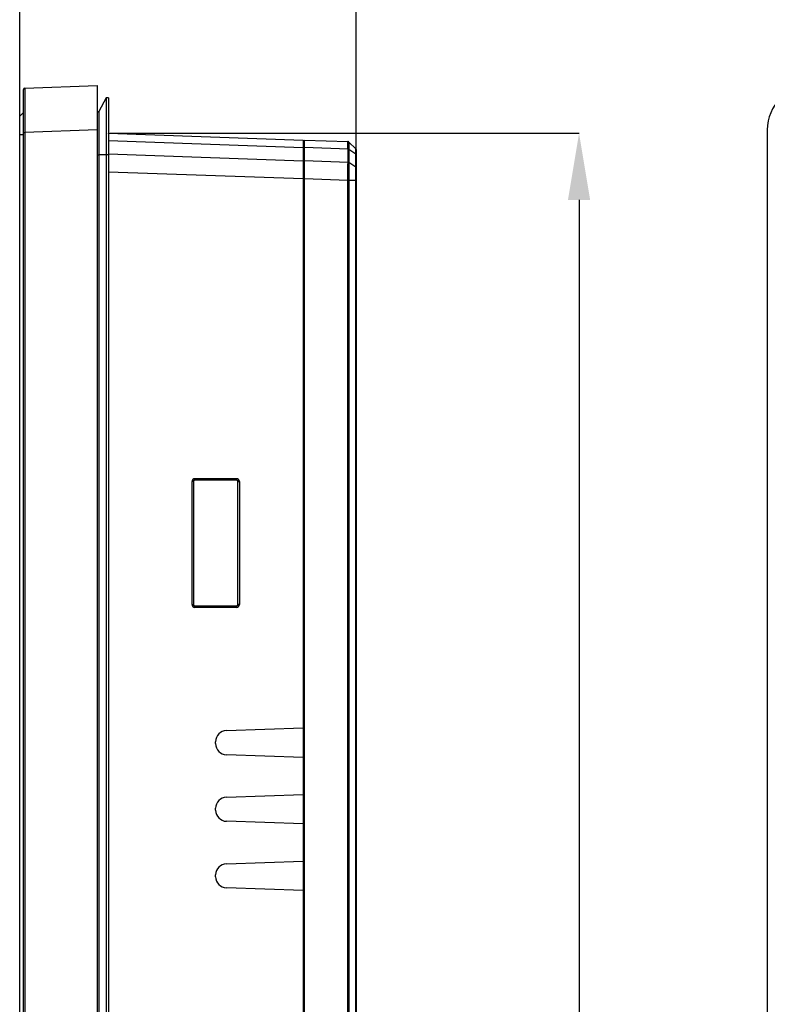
# Model space of a CAD drawing. Header units: millimetres. Extents: x 1316 to 1736, y 283 to 580.
# Tile 10 of 24: x 1540 to 1574, y 425 to 470. Entities that reach past the tile are written whole.
import ezdxf

# ---------------------------------------------------------------- set-up
doc = ezdxf.new("R2010")
doc.units = ezdxf.units.MM
doc.layers.add('Quote', color=7, linetype='Continuous')
doc.styles.add('SLDTEXTSTYLE9', font='GOTHIC.TTF', dxfattribs={"width": 0.913})
doc.dimstyles.new('SLDDIMSTYLE0', dxfattribs={"dimtxt": 3.5, "dimasz": 3, "dimexe": 0, "dimexo": 0.0625, "dimgap": 0.875, "dimtad": 1, "dimdec": 0, "dimlfac": 3, "dimrnd": 1e-09, "dimzin": 12, "dimdsep": 46, "dimtxsty": 'SLDTEXTSTYLE9', "dimcen": 0.09, "dimadec": 0, "dimazin": 3, "dimtfac": 1, "dimtdec": 0, "dimtmove": 0, "dimatfit": 0, "dimfxl": 1, "dimfrac": 2, "dimtolj": 1, "dimtzin": 12, "dimarcsym": 0})

# ---------------------------------------------------------------- blocks, each defined once
blk = doc.blocks.new('*D161')
at = {"layer": 'Quote', "color": 0, "lineweight": -2, "transparency": 16777216}
for p, q in [((1544.134, 464.691), (1565.288, 464.691)), ((1565.288, 461.691), (1565.288, 382.761)), ((1544.134, 379.761), (1565.288, 379.761))]:
    blk.add_line(p, q, dxfattribs=at)
at = {"layer": 'Quote', "color": 0, "lineweight": 18, "transparency": 16777216}
for points in [[(1564.788, 461.691), (1565.788, 461.691), (1565.288, 464.691)], [(1564.788, 382.761), (1565.788, 382.761), (1565.288, 379.761)]]:
    blk.add_solid(points, dxfattribs=at)
at = {"layer": 'Quote', "color": 0, "transparency": 16777216, "insert": (1560.737, 416.305), "char_height": 3.5, "attachment_point": 2, "rotation": 90, "style": 'SLDTEXTSTYLE9'}
blk.add_mtext('\\A1;255', dxfattribs=at)
blk = doc.blocks.new('*D162')
at = {"layer": 'Quote', "color": 0, "lineweight": -2, "transparency": 16777216}
for p, q in [((1540.071, 464.688), (1540.071, 484.28)), ((1543.071, 484.28), (1552.238, 484.28)), ((1555.238, 462.628), (1555.238, 484.28))]:
    blk.add_line(p, q, dxfattribs=at)
at = {"layer": 'Quote', "color": 0, "lineweight": 18, "transparency": 16777216}
for points in [[(1543.071, 484.78), (1543.071, 483.78), (1540.071, 484.28)], [(1552.238, 484.78), (1552.238, 483.78), (1555.238, 484.28)]]:
    blk.add_solid(points, dxfattribs=at)
at = {"layer": 'Quote', "color": 0, "transparency": 16777216, "insert": (1547.771, 488.831), "char_height": 3.5, "attachment_point": 2, "style": 'SLDTEXTSTYLE9'}
blk.add_mtext('\\A1;45', dxfattribs=at)

msp = doc.modelspace()

# ---------------------------------------------------------------- linework, layer by layer
at = {"color": 7, "linetype": 'Continuous', "lineweight": 25}
for p, q in [((1540.238, 464.729), (1540.238, 466.661)), ((1540.302, 466.728), (1543.571, 466.842)), ((1543.571, 466.842), (1543.571, 464.843)), ((1543.971, 466.292), (1543.634, 465.674)), ((1544.071, 466.292), (1543.971, 466.292)), ((1543.971, 466.292), (1543.971, 463.726)), ((1544.071, 466.292), (1544.071, 463.726)), ((1540.238, 465.626), (1540.071, 465.459)), ((1543.634, 465.674), (1543.634, 463.726)), ((1540.071, 464.626), (1540.071, 465.459)), ((1540.238, 464.729), (1540.302, 464.729)), ((1540.238, 379.722), (1540.238, 464.729)), ((1543.571, 464.843), (1540.302, 464.729)), ((1540.302, 464.729), (1540.302, 379.722)), ((1543.571, 464.843), (1543.571, 379.608)), ((1544.071, 464.691), (1552.855, 464.384)), ((1573.774, 464.843), (1573.774, 379.608)), ((1540.071, 379.826), (1540.071, 464.626)), ((1540.238, 464.626), (1540.071, 464.626)), ((1552.855, 464.042), (1544.071, 464.349)), ((1552.855, 464.384), (1552.855, 464.042)), ((1552.855, 464.219), (1552.905, 464.219)), ((1552.905, 464.386), (1554.866, 464.317)), ((1552.905, 464.045), (1552.905, 464.386)), ((1555.218, 463.99), (1554.911, 464.298)), ((1544.071, 463.763), (1552.855, 463.456)), ((1552.855, 464.042), (1552.855, 463.456)), ((1552.855, 463.927), (1552.905, 463.927)), ((1554.872, 463.976), (1552.905, 464.045)), ((1552.905, 463.46), (1552.905, 464.045)), ((1554.872, 463.391), (1554.872, 463.976)), ((1554.916, 463.962), (1554.916, 463.377)), ((1555.219, 463.745), (1554.916, 463.962)), ((1543.571, 463.726), (1543.634, 463.726)), ((1543.634, 463.726), (1543.634, 380.726)), ((1543.971, 463.726), (1543.634, 463.726)), ((1544.071, 463.726), (1543.971, 463.726)), ((1543.971, 463.726), (1543.971, 380.726)), ((1544.071, 463.726), (1544.071, 380.726)), ((1552.855, 463.456), (1552.855, 462.632)), ((1552.855, 463.342), (1552.905, 463.342)), ((1552.905, 462.635), (1552.905, 463.46)), ((1552.905, 463.46), (1554.872, 463.391)), ((1555.219, 463.16), (1554.916, 463.377)), ((1555.219, 463.16), (1555.219, 463.745)), ((1555.238, 463.712), (1555.238, 463.127)), ((1552.855, 462.632), (1544.071, 462.939)), ((1552.855, 462.891), (1552.905, 462.891)), ((1552.855, 462.632), (1552.855, 437.891)), ((1554.866, 462.566), (1552.905, 462.635)), ((1552.905, 381.817), (1552.905, 462.635)), ((1554.866, 381.887), (1554.866, 462.566)), ((1555.218, 462.565), (1554.911, 462.565)), ((1554.911, 462.565), (1554.911, 381.887)), ((1555.218, 381.887), (1555.218, 462.565)), ((1555.238, 462.565), (1555.238, 381.887)), ((1547.974, 449.126), (1549.84, 449.126)), ((1547.84, 443.459), (1547.84, 448.992)), ((1547.905, 448.992), (1547.84, 448.992)), ((1547.905, 448.992), (1547.905, 443.459)), ((1549.838, 449.059), (1547.971, 449.059)), ((1549.905, 448.992), (1549.974, 448.992)), ((1549.905, 443.459), (1549.905, 448.992)), ((1549.974, 448.992), (1549.974, 443.459)), ((1547.84, 443.459), (1547.905, 443.459)), ((1547.971, 443.392), (1549.838, 443.392)), ((1549.974, 443.459), (1549.905, 443.459)), ((1549.84, 443.326), (1547.974, 443.326)), ((1549.387, 437.77), (1552.855, 437.891)), ((1552.855, 437.891), (1552.855, 436.561)), ((1548.905, 437.182), (1548.905, 437.27)), ((1552.855, 436.561), (1549.387, 436.682)), ((1552.855, 436.561), (1552.855, 434.891)), ((1549.387, 434.77), (1552.855, 434.891)), ((1552.855, 434.891), (1552.855, 433.561)), ((1548.905, 434.182), (1548.905, 434.27)), ((1552.855, 433.561), (1549.387, 433.682)), ((1552.855, 433.561), (1552.855, 431.891)), ((1549.387, 431.77), (1552.855, 431.891)), ((1552.855, 431.891), (1552.855, 430.561)), ((1548.905, 431.182), (1548.905, 431.27)), ((1552.855, 430.561), (1549.387, 430.682)), ((1552.855, 430.561), (1552.855, 413.891))]:
    msp.add_line(p, q, dxfattribs=at)
at = {"color": 7, "linetype": 'Continuous', "lineweight": 25, "flags": 128}
msp.add_lwpolyline([(1554.911, 462.566), (1554.906, 462.566), (1554.901, 462.566), (1554.896, 462.566), (1554.891, 462.566), (1554.885, 462.566), (1554.879, 462.566), (1554.872, 462.566), (1554.866, 462.566)], dxfattribs=at)
at = {"color": 7, "linetype": 'Continuous', "lineweight": 25}
for centre, radius, start, end in [((1540.305, 466.661), 0.0667, 92, 180), ((1543.605, 465.69), 0.0333, 180, 331.3895), ((1554.864, 464.251), 0.0667, 44.9968, 87.9998), ((1547.974, 448.992), 0.133, 90, 180), ((1547.494, 449.109), 0.48, 354.0133, 1.9891), ((1549.361, 449.109), 0.48, 354.0133, 1.9891), ((1549.84, 448.992), 0.133, 0, 90), ((1547.971, 448.992), 0.0667, 90, 180), ((1549.838, 448.992), 0.0667, 0, 90), ((1547.974, 443.459), 0.133, 180, 270), ((1547.971, 443.459), 0.0667, 180, 270), ((1547.494, 443.342), 0.48, 358.0109, 5.9867), ((1549.838, 443.459), 0.0667, 270, 0), ((1549.361, 443.342), 0.48, 358.0109, 5.9867), ((1549.84, 443.459), 0.133, 270, 0), ((1549.405, 437.27), 0.5, 92, 180), ((1549.405, 437.182), 0.5, 180, 268), ((1549.405, 434.27), 0.5, 92, 180), ((1549.405, 434.182), 0.5, 180, 268), ((1549.405, 431.27), 0.5, 92, 180), ((1549.405, 431.182), 0.5, 180, 268)]:
    msp.add_arc(centre, radius, start, end, dxfattribs=at)
for centre, major_axis, ratio, start_param, end_param in [((1540.305, 464.727), (-0.002, 2.001), 0.001161, 0.000039, 1.569618), ((1575.775, 464.841), (1.416, -1.416), 0.998783, 2.356803, 3.926382)]:
    msp.add_ellipse(centre, major_axis=major_axis, ratio=ratio, start_param=start_param, end_param=end_param, dxfattribs=at)
for points, knots in [([(1554.872, 463.976), (1554.872, 464.031), (1554.871, 464.079), (1554.871, 464.164), (1554.871, 464.2), (1554.869, 464.288), (1554.868, 464.317), (1554.866, 464.317)], [0, 0, 0, 0, 0.25, 0.25, 0.5, 0.5, 1, 1, 1, 1]), ([(1554.911, 464.298), (1554.908, 464.301), (1554.9, 464.307), (1554.885, 464.315), (1554.873, 464.316), (1554.866, 464.317)], [0, 0, 0, 0, 0.2624331, 0.5958461, 1, 1, 1, 1]), ([(1554.911, 464.298), (1554.912, 464.298), (1554.912, 464.29), (1554.914, 464.261), (1554.914, 464.24), (1554.915, 464.182), (1554.915, 464.146), (1554.916, 464.064), (1554.916, 464.016), (1554.916, 463.962)], [0, 0, 0, 0, 0.25, 0.25, 0.5, 0.5, 0.75, 0.75, 1, 1, 1, 1]), ([(1555.219, 463.745), (1555.219, 463.784), (1555.219, 463.819), (1555.219, 463.88), (1555.219, 463.906), (1555.219, 463.948), (1555.219, 463.964), (1555.218, 463.985), (1555.218, 463.99), (1555.218, 463.99)], [0, 0, 0, 0, 0.25, 0.25, 0.5, 0.5, 0.75, 0.75, 1, 1, 1, 1]), ([(1555.238, 463.943), (1555.238, 463.943), (1555.238, 463.938), (1555.238, 463.918), (1555.238, 463.903), (1555.238, 463.864), (1555.238, 463.839), (1555.238, 463.782), (1555.238, 463.749), (1555.238, 463.712)], [0, 0, 0, 0, 0.25, 0.25, 0.5, 0.5, 0.75, 0.75, 1, 1, 1, 1]), ([(1554.866, 462.566), (1554.867, 462.643), (1554.868, 462.72), (1554.869, 462.868), (1554.87, 462.941), (1554.871, 463.084), (1554.871, 463.151), (1554.871, 463.277), (1554.872, 463.337), (1554.872, 463.391)], [0, 0, 0, 0, 0.25, 0.25, 0.5, 0.5, 0.75, 0.75, 1, 1, 1, 1]), ([(1554.916, 463.377), (1554.916, 463.324), (1554.916, 463.265), (1554.915, 463.14), (1554.915, 463.074), (1554.914, 462.864), (1554.913, 462.718), (1554.911, 462.566)], [0, 0, 0, 0, 0.25, 0.25, 0.5, 0.5, 1, 1, 1, 1]), ([(1555.218, 462.565), (1555.218, 462.621), (1555.218, 462.676), (1555.219, 462.784), (1555.219, 462.836), (1555.219, 462.938), (1555.219, 462.987), (1555.219, 463.078), (1555.219, 463.121), (1555.219, 463.16)], [0, 0, 0, 0, 0.25, 0.25, 0.5, 0.5, 0.75, 0.75, 1, 1, 1, 1]), ([(1555.238, 463.127), (1555.238, 463.09), (1555.238, 463.05), (1555.238, 462.964), (1555.238, 462.917), (1555.238, 462.821), (1555.238, 462.772), (1555.238, 462.67), (1555.238, 462.618), (1555.238, 462.565)], [0, 0, 0, 0, 0.25, 0.25, 0.5, 0.5, 0.75, 0.75, 1, 1, 1, 1]), ([(1554.911, 462.565), (1554.908, 462.565), (1554.9, 462.565), (1554.885, 462.566), (1554.873, 462.566), (1554.866, 462.566)], [0, 0, 0, 0, 0.262435, 0.595847, 1, 1, 1, 1]), ([(1554.911, 462.566), (1554.911, 462.566), (1554.911, 462.566), (1554.911, 462.565), (1554.911, 462.565), (1554.911, 462.565), (1554.911, 462.565)], [0, 0, 0, 0, 0.000001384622, 0.000001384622, 0.000001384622, 0.000001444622, 0.000001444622, 0.000001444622, 0.000001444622])]:
    msp.add_open_spline(points, degree=3, knots=knots, dxfattribs=at)
for points in [[(1554.916, 463.962), (1554.904, 463.97), (1554.888, 463.976), (1554.872, 463.976)], [(1555.218, 463.99), (1555.231, 463.978), (1555.238, 463.961), (1555.238, 463.943)], [(1554.916, 463.377), (1554.904, 463.385), (1554.888, 463.391), (1554.872, 463.391)], [(1555.219, 463.745), (1555.231, 463.736), (1555.238, 463.724), (1555.238, 463.712)], [(1555.219, 463.16), (1555.231, 463.151), (1555.238, 463.139), (1555.238, 463.127)], [(1554.866, 462.566), (1554.866, 462.566), (1554.866, 462.566), (1554.866, 462.566)], [(1555.218, 462.565), (1555.231, 462.565), (1555.238, 462.565), (1555.238, 462.565)]]:
    msp.add_open_spline(points, degree=3, dxfattribs=at)
at = {"color": 7, "linetype": 'Continuous', "lineweight": 0}
msp.add_point((1544.071, 464.691), dxfattribs=at)

# ---------------------------------------------------------------- dimensions: what is measured, and where the dimension line sits
at = {"layer": 'Quote'}
dim = msp.add_linear_dim(base=(1555.237897, 484.279922), p1=(1540.071231, 464.625767), p2=(1555.237897, 462.565365), dimstyle='SLDDIMSTYLE0', dxfattribs=at)
dim.commit()
dim.dimension.update_dxf_attribs({"geometry": '*D162', "text_midpoint": (1547.770708, 484.279922), "dimtype": 160})
dim = msp.add_linear_dim(base=(1565.288, 379.761), p1=(1544.071, 464.691), p2=(1544.071, 379.761), angle=90, dimstyle='SLDDIMSTYLE0', dxfattribs=at)
dim.commit()
dim.dimension.update_dxf_attribs({"geometry": '*D161', "text_midpoint": (1565.288, 416.305), "dimtype": 160})

doc.saveas('drawing.dxf')
